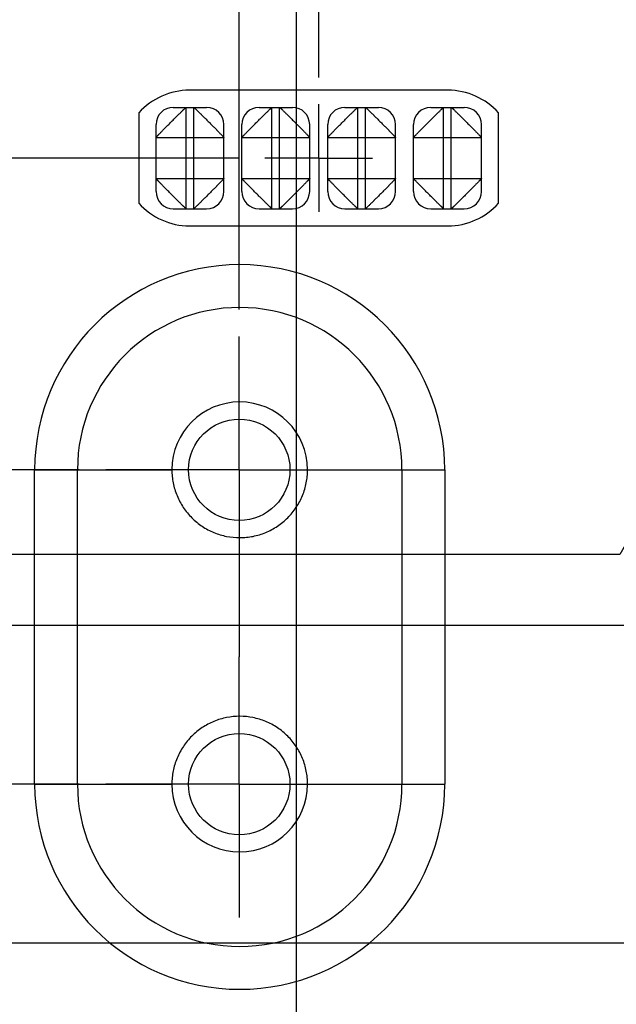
# Model space of a CAD drawing. Header units: inches. Extents: x 0 to 34, y 0 to 22.
# Tile 13 of 29: x 11.4 to 12.7, y 12.2 to 14.5. Entities that reach past the tile are written whole.
import ezdxf

# ---------------------------------------------------------------- set-up
doc = ezdxf.new("R2010")
doc.units = ezdxf.units.IN
doc.header["$LTSCALE"] = 1.87
doc.header["$MEASUREMENT"] = 0
doc.linetypes.add('CENTER', pattern=[0.6, 0.375, -0.075, 0.075, -0.075])
doc.layers.get('0').update_dxf_attribs({"linetype": 'CONTINUOUS'})
for name, color, linetype in [('02___PRT_ALL_AXES', 7, 'CONTINUOUS'), ('DEFAULT_1', 7, 'CENTER'), ('DIMENSIONS', 7, 'CONTINUOUS')]:
    doc.layers.add(name, color=color, linetype=linetype)
doc.styles.get("Standard").update_dxf_attribs({"font": 'txt', "width": 0.8})
doc.dimstyles.new('DIMSTYLE_3', dxfattribs={"dimtxt": 0.125, "dimasz": 0.18, "dimexe": 0.125, "dimexo": 0.0625, "dimgap": 0.09, "dimtad": 0, "dimtih": 1, "dimtoh": 1, "dimlfac": 0.5, "dimzin": 4, "dimdsep": 46, "dimtxsty": 'STANDARD', "dimblk": '_FILLED', "dimblk1": '_FILLED', "dimblk2": '_FILLED', "dimcen": 0.09, "dimadec": 0, "dimazin": 0, "dimtp": 0.01, "dimtm": 0.01, "dimtfac": 1, "dimtofl": 0, "dimtmove": 0, "dimatfit": 3, "dimldrblk": '_FILLED', "dimfxl": 1, "dimtolj": 1, "dimtzin": 4, "dimarcsym": 0})

# ---------------------------------------------------------------- blocks, each defined once
blk = doc.blocks.new('*D20')
at = {"layer": 'DIMENSIONS', "color": 2, "linetype": 'CONTINUOUS'}
blk.add_line((13.4464, 12.3284), (7.8552, 12.3284), dxfattribs=at)
at = {"layer": 'DIMENSIONS', "color": 2, "linetype": 'CONTINUOUS', "insert": (7.7927, 12.3909), "char_height": 0.125, "width": 1.125, "attachment_point": 3, "line_spacing_factor": 0.9}
blk.add_mtext('2.14{\\Ftxt.shx;\\W1.000000;\\H0.125000; }[54.5]', dxfattribs=at)
blk = doc.blocks.new('_FILLED')
at = {"color": 0, "linetype": 'BYBLOCK'}
blk.add_solid([(0, 0), (-1, 0.174), (-1, -0.174)], dxfattribs=at)
blk = doc.blocks.new('*D21')
at = {"layer": 'DIMENSIONS', "color": 2, "linetype": 'CONTINUOUS'}
for p, q in [((12.8641, 13.4284), (12.7549, 13.233)), ((13.4464, 13.4284), (12.8641, 13.4284)), ((12.7549, 13.233), (7.8552, 13.233))]:
    blk.add_line(p, q, dxfattribs=at)
at = {"layer": 'DIMENSIONS', "color": 2, "linetype": 'CONTINUOUS', "insert": (7.7927, 13.2955), "char_height": 0.125, "width": 1.125, "attachment_point": 3, "line_spacing_factor": 0.9}
blk.add_mtext('2.69{\\Ftxt.shx;\\W1.000000;\\H0.125000; }[68.4]', dxfattribs=at)
blk = doc.blocks.new('*D22')
at = {"layer": 'DIMENSIONS', "color": 2, "linetype": 'CONTINUOUS'}
blk.add_line((11.4948, 12.6984), (7.8552, 12.6984), dxfattribs=at)
at = {"layer": 'DIMENSIONS', "color": 2, "linetype": 'CONTINUOUS', "insert": (7.7927, 12.7609), "char_height": 0.125, "width": 1.125, "attachment_point": 3, "line_spacing_factor": 0.9}
blk.add_mtext('2.33{\\Ftxt.shx;\\W1.000000;\\H0.125000; }[59.2]', dxfattribs=at)
blk = doc.blocks.new('*D23')
at = {"layer": 'DIMENSIONS', "color": 2, "linetype": 'CONTINUOUS'}
blk.add_line((11.4948, 13.4304), (7.8552, 13.4304), dxfattribs=at)
at = {"layer": 'DIMENSIONS', "color": 2, "linetype": 'CONTINUOUS', "insert": (7.7927, 13.4929), "char_height": 0.125, "width": 1.125, "attachment_point": 3, "line_spacing_factor": 0.9}
blk.add_mtext('2.70{\\Ftxt.shx;\\W1.000000;\\H0.125000; }[68.5]', dxfattribs=at)
blk = doc.blocks.new('*D24')
at = {"layer": 'DIMENSIONS', "color": 2, "linetype": 'CONTINUOUS'}
blk.add_line((11.8654, 14.1564), (7.8552, 14.1564), dxfattribs=at)
at = {"layer": 'DIMENSIONS', "color": 2, "linetype": 'CONTINUOUS', "insert": (7.7927, 14.2189), "char_height": 0.125, "width": 1.125, "attachment_point": 3, "line_spacing_factor": 0.9}
blk.add_mtext('3.06{\\Ftxt.shx;\\W1.000000;\\H0.125000; }[77.7]', dxfattribs=at)
blk = doc.blocks.new('*D25')
at = {"layer": 'DIMENSIONS', "color": 2, "linetype": 'CONTINUOUS'}
for p, q in [((14.7579, 13.4114), (14.6332, 13.068)), ((15.2644, 13.4114), (14.7579, 13.4114)), ((14.6332, 13.068), (7.8552, 13.068))]:
    blk.add_line(p, q, dxfattribs=at)
at = {"layer": 'DIMENSIONS', "color": 2, "linetype": 'CONTINUOUS', "insert": (7.7927, 13.1305), "char_height": 0.125, "width": 1.125, "attachment_point": 3, "line_spacing_factor": 0.9}
blk.add_mtext('2.69{\\Ftxt.shx;\\W1.000000;\\H0.125000; }[68.2]', dxfattribs=at)
blk = doc.blocks.new('*D29')
at = {"layer": 'DIMENSIONS', "color": 2, "linetype": 'CONTINUOUS'}
blk.add_line((12.0012, 11.7761), (12.0012, 15.6649), dxfattribs=at)
at = {"layer": 'DIMENSIONS', "color": 2, "linetype": 'CONTINUOUS', "insert": (11.9387, 15.7274), "char_height": 0.125, "width": 1.125, "attachment_point": 1, "rotation": 90, "line_spacing_factor": 0.9}
blk.add_mtext('1.67{\\Ftxt.shx;\\W1.000000;\\H0.125000; }[42.3]', dxfattribs=at)
blk = doc.blocks.new('*D30')
at = {"layer": 'DIMENSIONS', "color": 2, "linetype": 'CONTINUOUS'}
for p, q in [((11.7224, 15.5126), (11.7224, 15.6649)), ((11.8681, 15.3067), (11.7224, 15.5126)), ((11.8681, 13.8037), (11.8681, 15.3067))]:
    blk.add_line(p, q, dxfattribs=at)
at = {"layer": 'DIMENSIONS', "color": 2, "linetype": 'CONTINUOUS', "insert": (11.6599, 15.7274), "char_height": 0.125, "width": 1.125, "attachment_point": 1, "rotation": 90, "line_spacing_factor": 0.9}
blk.add_mtext('1.60{\\Ftxt.shx;\\W1.000000;\\H0.125000; }[40.7]', dxfattribs=at)
blk = doc.blocks.new('*D31')
at = {"layer": 'DIMENSIONS', "color": 2, "linetype": 'CONTINUOUS'}
blk.add_line((13.6341, 13.6161), (13.6341, 15.6649), dxfattribs=at)
at = {"layer": 'DIMENSIONS', "color": 2, "linetype": 'CONTINUOUS', "insert": (13.5716, 15.7274), "char_height": 0.125, "width": 1.125, "attachment_point": 1, "rotation": 90, "line_spacing_factor": 0.9}
blk.add_mtext('2.48{\\Ftxt.shx;\\W1.000000;\\H0.125000; }[63.1]', dxfattribs=at)
blk = doc.blocks.new('*D32')
at = {"layer": 'DIMENSIONS', "color": 2, "linetype": 'CONTINUOUS'}
for p, q in [((12.2383, 15.4969), (12.2383, 15.6649)), ((12.0531, 15.3184), (12.2383, 15.4969)), ((12.0531, 14.3441), (12.0531, 15.3184))]:
    blk.add_line(p, q, dxfattribs=at)
at = {"layer": 'DIMENSIONS', "color": 2, "linetype": 'CONTINUOUS', "insert": (12.1758, 15.7274), "char_height": 0.125, "width": 0.925, "attachment_point": 1, "rotation": 90, "line_spacing_factor": 0.9}
blk.add_mtext('1.69{\\Ftxt.shx;\\W1.000000;\\H0.125000; }[43]', dxfattribs=at)
blk = doc.blocks.new('*D33')
at = {"layer": 'DIMENSIONS', "color": 2, "linetype": 'CONTINUOUS'}
blk.add_line((15.4521, 13.5991), (15.4521, 15.6649), dxfattribs=at)
at = {"layer": 'DIMENSIONS', "color": 2, "linetype": 'CONTINUOUS', "insert": (15.3896, 15.7274), "char_height": 0.125, "width": 1.125, "attachment_point": 1, "rotation": 90, "line_spacing_factor": 0.9}
blk.add_mtext('3.39{\\Ftxt.shx;\\W1.000000;\\H0.125000; }[86.2]', dxfattribs=at)

msp = doc.modelspace()

# ---------------------------------------------------------------- linework, layer by layer
at = {"color": 7, "linetype": 'CONTINUOUS'}
for p, q in [((11.7141, 14.2744), (11.7921, 14.2744)), ((11.7441, 14.0384), (11.7441, 14.2744)), ((11.7621, 14.0384), (11.7621, 14.2744)), ((11.9141, 14.2744), (11.9921, 14.2744)), ((11.9441, 14.0384), (11.9441, 14.2744)), ((11.9621, 14.0384), (11.9621, 14.2744)), ((12.1141, 14.2744), (12.1921, 14.2744)), ((12.1441, 14.0384), (12.1441, 14.2744)), ((12.1621, 14.0384), (12.1621, 14.2744)), ((12.3141, 14.2744), (12.3921, 14.2744)), ((12.3441, 14.0384), (12.3441, 14.2744)), ((12.3621, 14.0384), (12.3621, 14.2744)), ((11.6741, 14.0784), (11.6741, 14.2344)), ((11.8321, 14.0784), (11.8321, 14.2344)), ((11.8741, 14.0784), (11.8741, 14.2344)), ((12.0321, 14.0784), (12.0321, 14.2344)), ((12.0741, 14.0784), (12.0741, 14.2344)), ((12.2321, 14.0784), (12.2321, 14.2344)), ((12.2741, 14.0784), (12.2741, 14.2344)), ((12.4321, 14.0784), (12.4321, 14.2344)), ((11.6741, 14.2044), (11.8321, 14.2044)), ((11.8741, 14.2044), (12.0321, 14.2044)), ((12.0741, 14.2044), (12.2321, 14.2044)), ((12.2741, 14.2044), (12.4321, 14.2044)), ((11.6741, 14.1084), (11.8321, 14.1084)), ((11.8741, 14.1084), (12.0321, 14.1084)), ((12.0741, 14.1084), (12.2321, 14.1084)), ((12.2741, 14.1084), (12.4321, 14.1084)), ((11.7141, 14.0384), (11.7921, 14.0384)), ((11.9141, 14.0384), (11.9921, 14.0384)), ((12.1141, 14.0384), (12.1921, 14.0384)), ((12.3141, 14.0384), (12.3921, 14.0384))]:
    msp.add_line(p, q, dxfattribs=at)
for centre in [(11.8681, 13.4304), (11.8681, 12.6984)]:
    msp.add_circle(centre, 0.1181, dxfattribs=at)
for centre, start, end in [((11.7141, 14.2344), 90, 180), ((11.7921, 14.2344), 0, 90), ((11.9141, 14.2344), 90, 180), ((11.9921, 14.2344), 0, 90), ((12.1141, 14.2344), 90, 180), ((12.1921, 14.2344), 0, 90), ((12.3141, 14.2344), 90, 180), ((12.3921, 14.2344), 0, 90), ((11.7141, 14.0784), 180, 270), ((11.7921, 14.0784), 270, 360), ((11.9141, 14.0784), 180, 270), ((11.9921, 14.0784), 270, 360), ((12.1141, 14.0784), 180, 270), ((12.1921, 14.0784), 270, 360), ((12.3141, 14.0784), 180, 270), ((12.3921, 14.0784), 270, 360)]:
    msp.add_arc(centre, 0.04, start, end, dxfattribs=at)
for points, knots in [([(11.6741, 14.2044), (11.6741, 14.2044), (11.6741, 14.2045), (11.6742, 14.2045), (11.6742, 14.2046), (11.6743, 14.2048), (11.6745, 14.205), (11.6748, 14.2053), (11.6752, 14.2057), (11.6756, 14.2062), (11.6762, 14.2067), (11.6768, 14.2074), (11.6775, 14.2081), (11.6782, 14.2089), (11.6791, 14.2097), (11.6803, 14.211), (11.6821, 14.2128), (11.6843, 14.2152), (11.6868, 14.2178), (11.689, 14.2201), (11.6909, 14.222), (11.6924, 14.2235), (11.6939, 14.225), (11.6955, 14.2265), (11.6971, 14.2281), (11.6987, 14.2297), (11.7003, 14.2314), (11.7025, 14.2336), (11.7053, 14.2364), (11.7087, 14.2398), (11.7121, 14.2432), (11.715, 14.246), (11.7172, 14.2482), (11.7188, 14.2499), (11.7204, 14.2515), (11.722, 14.2531), (11.7236, 14.2546), (11.7251, 14.2562), (11.7266, 14.2576), (11.7285, 14.2595), (11.7308, 14.2617), (11.7334, 14.2642), (11.7357, 14.2665), (11.7375, 14.2682), (11.7388, 14.2695), (11.7397, 14.2703), (11.7405, 14.2711), (11.7412, 14.2718), (11.7418, 14.2724), (11.7424, 14.2729), (11.7429, 14.2734), (11.7432, 14.2737), (11.7435, 14.2739), (11.7436, 14.274), (11.7438, 14.2741), (11.7439, 14.2742), (11.744, 14.2743), (11.744, 14.2744), (11.7441, 14.2744), (11.7441, 14.2744), (11.7441, 14.2744), (11.7441, 14.2744), (11.7441, 14.2744)], [0, 0, 0, 0, 0.0005, 0.001227, 0.002203, 0.003441, 0.006722, 0.011105, 0.016613, 0.023264, 0.031052, 0.039955, 0.049951, 0.061016, 0.07313, 0.086266, 0.1155, 0.148499, 0.184988, 0.224471, 0.245162, 0.266399, 0.288136, 0.31034, 0.33298, 0.356023, 0.379434, 0.403172, 0.451362, 0.500067, 0.548763, 0.596947, 0.620689, 0.644116, 0.66718, 0.689843, 0.712067, 0.733814, 0.755044, 0.775713, 0.815119, 0.851537, 0.88451, 0.913757, 0.92691, 0.939043, 0.950135, 0.960167, 0.969121, 0.97698, 0.983726, 0.989339, 0.991713, 0.993795, 0.995582, 0.997071, 0.998259, 0.999143, 0.999471, 0.999722, 0.999898, 1, 1, 1, 1]), ([(11.7621, 14.2744), (11.7622, 14.2744), (11.7622, 14.2744), (11.7623, 14.2744), (11.7623, 14.2743), (11.7625, 14.2742), (11.7627, 14.274), (11.763, 14.2737), (11.7634, 14.2734), (11.7639, 14.2729), (11.7645, 14.2724), (11.7651, 14.2718), (11.7658, 14.2711), (11.7666, 14.2703), (11.7675, 14.2695), (11.7688, 14.2682), (11.7705, 14.2665), (11.7729, 14.2642), (11.7755, 14.2617), (11.7778, 14.2595), (11.7797, 14.2577), (11.7812, 14.2562), (11.7827, 14.2546), (11.7843, 14.2531), (11.7858, 14.2515), (11.7874, 14.2499), (11.7891, 14.2482), (11.7913, 14.246), (11.7941, 14.2432), (11.7976, 14.2398), (11.8009, 14.2364), (11.8037, 14.2336), (11.806, 14.2314), (11.8076, 14.2297), (11.8092, 14.2281), (11.8108, 14.2265), (11.8124, 14.225), (11.8139, 14.2235), (11.8154, 14.222), (11.8172, 14.22), (11.8195, 14.2178), (11.8219, 14.2152), (11.8242, 14.2128), (11.8259, 14.211), (11.8272, 14.2098), (11.828, 14.2089), (11.8288, 14.2081), (11.8295, 14.2074), (11.8301, 14.2067), (11.8306, 14.2062), (11.8311, 14.2057), (11.8314, 14.2053), (11.8316, 14.2051), (11.8318, 14.2049), (11.8319, 14.2048), (11.832, 14.2047), (11.832, 14.2046), (11.8321, 14.2045), (11.8321, 14.2045), (11.8321, 14.2044), (11.8321, 14.2044), (11.8321, 14.2044), (11.8321, 14.2044)], [0, 0, 0, 0, 0.0005, 0.001227, 0.002203, 0.003441, 0.006722, 0.011105, 0.016613, 0.023264, 0.031052, 0.039955, 0.049951, 0.061016, 0.07313, 0.086266, 0.1155, 0.148499, 0.184988, 0.224471, 0.245162, 0.266399, 0.288136, 0.31034, 0.33298, 0.356023, 0.379434, 0.403172, 0.451362, 0.500067, 0.548763, 0.596947, 0.620689, 0.644116, 0.66718, 0.689843, 0.712067, 0.733814, 0.755044, 0.775713, 0.815119, 0.851537, 0.88451, 0.913757, 0.92691, 0.939043, 0.950135, 0.960167, 0.969121, 0.97698, 0.983726, 0.989339, 0.991713, 0.993795, 0.995582, 0.997071, 0.998259, 0.999143, 0.999471, 0.999722, 0.999898, 1, 1, 1, 1]), ([(11.8741, 14.2044), (11.8741, 14.2044), (11.8741, 14.2044), (11.8741, 14.2044), (11.8742, 14.2045), (11.8742, 14.2045), (11.8742, 14.2046), (11.8743, 14.2047), (11.8744, 14.2048), (11.8745, 14.2049), (11.8746, 14.2051), (11.8749, 14.2053), (11.8752, 14.2057), (11.8756, 14.2062), (11.8762, 14.2067), (11.8768, 14.2074), (11.8775, 14.2081), (11.8782, 14.2089), (11.8791, 14.2098), (11.8803, 14.211), (11.8821, 14.2128), (11.8843, 14.2152), (11.8868, 14.2178), (11.889, 14.22), (11.8909, 14.222), (11.8924, 14.2235), (11.8939, 14.225), (11.8955, 14.2265), (11.8971, 14.2281), (11.8987, 14.2297), (11.9003, 14.2314), (11.9025, 14.2336), (11.9053, 14.2364), (11.9087, 14.2398), (11.9121, 14.2432), (11.915, 14.246), (11.9172, 14.2482), (11.9188, 14.2499), (11.9204, 14.2515), (11.922, 14.2531), (11.9236, 14.2546), (11.9251, 14.2562), (11.9266, 14.2577), (11.9285, 14.2595), (11.9308, 14.2617), (11.9334, 14.2642), (11.9357, 14.2665), (11.9375, 14.2682), (11.9388, 14.2695), (11.9397, 14.2703), (11.9405, 14.2711), (11.9412, 14.2718), (11.9418, 14.2724), (11.9424, 14.2729), (11.9428, 14.2734), (11.9432, 14.2737), (11.9436, 14.274), (11.9438, 14.2742), (11.9439, 14.2743), (11.944, 14.2744), (11.9441, 14.2744), (11.9441, 14.2744), (11.9441, 14.2744)], [0, 0, 0, 0, 0.000102, 0.000278, 0.000529, 0.000857, 0.001741, 0.002929, 0.004418, 0.006205, 0.008287, 0.010661, 0.016274, 0.02302, 0.030879, 0.039833, 0.049865, 0.060957, 0.07309, 0.086243, 0.11549, 0.148463, 0.184881, 0.224287, 0.244956, 0.266186, 0.287933, 0.310157, 0.33282, 0.355884, 0.379311, 0.403053, 0.451237, 0.499933, 0.548638, 0.596828, 0.620566, 0.643977, 0.66702, 0.68966, 0.711864, 0.733601, 0.754838, 0.775529, 0.815012, 0.851501, 0.8845, 0.913734, 0.92687, 0.938984, 0.950049, 0.960045, 0.968948, 0.976736, 0.983387, 0.988895, 0.993278, 0.996559, 0.997797, 0.998773, 0.9995, 1, 1, 1, 1]), ([(11.9621, 14.2744), (11.9622, 14.2744), (11.9622, 14.2744), (11.9623, 14.2744), (11.9623, 14.2743), (11.9625, 14.2742), (11.9627, 14.274), (11.963, 14.2737), (11.9634, 14.2734), (11.9639, 14.2729), (11.9645, 14.2724), (11.9651, 14.2718), (11.9658, 14.2711), (11.9666, 14.2703), (11.9675, 14.2695), (11.9688, 14.2682), (11.9705, 14.2665), (11.9729, 14.2642), (11.9755, 14.2617), (11.9778, 14.2595), (11.9797, 14.2577), (11.9812, 14.2562), (11.9827, 14.2546), (11.9843, 14.2531), (11.9858, 14.2515), (11.9874, 14.2499), (11.9891, 14.2482), (11.9913, 14.246), (11.9941, 14.2432), (11.9976, 14.2398), (12.0009, 14.2364), (12.0037, 14.2336), (12.006, 14.2314), (12.0076, 14.2297), (12.0092, 14.2281), (12.0108, 14.2265), (12.0124, 14.225), (12.0139, 14.2235), (12.0154, 14.222), (12.0172, 14.22), (12.0195, 14.2178), (12.0219, 14.2152), (12.0242, 14.2128), (12.0259, 14.211), (12.0272, 14.2098), (12.028, 14.2089), (12.0288, 14.2081), (12.0295, 14.2074), (12.0301, 14.2067), (12.0306, 14.2062), (12.0311, 14.2057), (12.0314, 14.2053), (12.0316, 14.2051), (12.0318, 14.2049), (12.0319, 14.2048), (12.032, 14.2047), (12.032, 14.2046), (12.0321, 14.2045), (12.0321, 14.2045), (12.0321, 14.2044), (12.0321, 14.2044), (12.0321, 14.2044), (12.0321, 14.2044)], [0, 0, 0, 0, 0.0005, 0.001227, 0.002203, 0.003441, 0.006722, 0.011105, 0.016613, 0.023264, 0.031052, 0.039955, 0.049951, 0.061016, 0.07313, 0.086266, 0.1155, 0.148499, 0.184988, 0.224471, 0.245162, 0.266399, 0.288136, 0.31034, 0.33298, 0.356023, 0.379434, 0.403172, 0.451362, 0.500067, 0.548763, 0.596947, 0.620689, 0.644116, 0.66718, 0.689843, 0.712067, 0.733814, 0.755044, 0.775713, 0.815119, 0.851537, 0.88451, 0.913757, 0.92691, 0.939043, 0.950135, 0.960167, 0.969121, 0.97698, 0.983726, 0.989339, 0.991713, 0.993795, 0.995582, 0.997071, 0.998259, 0.999143, 0.999471, 0.999722, 0.999898, 1, 1, 1, 1]), ([(12.0741, 14.2044), (12.0741, 14.2044), (12.0741, 14.2044), (12.0741, 14.2044), (12.0742, 14.2045), (12.0742, 14.2045), (12.0742, 14.2046), (12.0743, 14.2047), (12.0744, 14.2048), (12.0745, 14.2049), (12.0746, 14.2051), (12.0749, 14.2053), (12.0752, 14.2057), (12.0756, 14.2062), (12.0762, 14.2067), (12.0768, 14.2074), (12.0775, 14.2081), (12.0782, 14.2089), (12.0791, 14.2098), (12.0803, 14.211), (12.0821, 14.2128), (12.0843, 14.2152), (12.0868, 14.2178), (12.089, 14.22), (12.0909, 14.222), (12.0924, 14.2235), (12.0939, 14.225), (12.0955, 14.2265), (12.0971, 14.2281), (12.0987, 14.2297), (12.1003, 14.2314), (12.1025, 14.2336), (12.1053, 14.2364), (12.1087, 14.2398), (12.1121, 14.2432), (12.115, 14.246), (12.1172, 14.2482), (12.1188, 14.2499), (12.1204, 14.2515), (12.122, 14.2531), (12.1236, 14.2546), (12.1251, 14.2562), (12.1266, 14.2577), (12.1285, 14.2595), (12.1308, 14.2617), (12.1334, 14.2642), (12.1357, 14.2665), (12.1375, 14.2682), (12.1388, 14.2695), (12.1397, 14.2703), (12.1405, 14.2711), (12.1412, 14.2718), (12.1418, 14.2724), (12.1424, 14.2729), (12.1428, 14.2734), (12.1432, 14.2737), (12.1436, 14.274), (12.1438, 14.2742), (12.1439, 14.2743), (12.144, 14.2744), (12.1441, 14.2744), (12.1441, 14.2744), (12.1441, 14.2744)], [0, 0, 0, 0, 0.000102, 0.000278, 0.000529, 0.000857, 0.001741, 0.002929, 0.004418, 0.006205, 0.008287, 0.010661, 0.016274, 0.02302, 0.030879, 0.039833, 0.049865, 0.060957, 0.07309, 0.086243, 0.11549, 0.148463, 0.184881, 0.224287, 0.244956, 0.266186, 0.287933, 0.310157, 0.33282, 0.355884, 0.379311, 0.403053, 0.451237, 0.499933, 0.548638, 0.596828, 0.620566, 0.643977, 0.66702, 0.68966, 0.711864, 0.733601, 0.754838, 0.775529, 0.815012, 0.851501, 0.8845, 0.913734, 0.92687, 0.938984, 0.950049, 0.960045, 0.968948, 0.976736, 0.983387, 0.988895, 0.993278, 0.996559, 0.997797, 0.998773, 0.9995, 1, 1, 1, 1]), ([(12.1621, 14.2744), (12.1621, 14.2744), (12.1621, 14.2744), (12.1622, 14.2744), (12.1622, 14.2744), (12.1622, 14.2744), (12.1623, 14.2743), (12.1624, 14.2742), (12.1625, 14.2741), (12.1626, 14.274), (12.1628, 14.2739), (12.163, 14.2737), (12.1634, 14.2734), (12.1639, 14.2729), (12.1645, 14.2724), (12.1651, 14.2718), (12.1658, 14.2711), (12.1666, 14.2703), (12.1675, 14.2695), (12.1688, 14.2682), (12.1705, 14.2665), (12.1729, 14.2642), (12.1755, 14.2617), (12.1778, 14.2595), (12.1797, 14.2576), (12.1812, 14.2562), (12.1827, 14.2546), (12.1842, 14.2531), (12.1858, 14.2515), (12.1874, 14.2499), (12.1891, 14.2482), (12.1913, 14.246), (12.1942, 14.2432), (12.1976, 14.2398), (12.2009, 14.2364), (12.2037, 14.2336), (12.2059, 14.2314), (12.2076, 14.2297), (12.2092, 14.2281), (12.2108, 14.2265), (12.2124, 14.225), (12.2139, 14.2235), (12.2154, 14.222), (12.2173, 14.2201), (12.2195, 14.2178), (12.2219, 14.2152), (12.2242, 14.2128), (12.2259, 14.211), (12.2272, 14.2097), (12.228, 14.2089), (12.2288, 14.2081), (12.2295, 14.2074), (12.2301, 14.2067), (12.2306, 14.2062), (12.2311, 14.2057), (12.2314, 14.2053), (12.2317, 14.205), (12.2319, 14.2048), (12.232, 14.2046), (12.2321, 14.2045), (12.2321, 14.2045), (12.2321, 14.2044), (12.2321, 14.2044)], [0, 0, 0, 0, 0.000102, 0.000278, 0.000529, 0.000857, 0.001741, 0.002929, 0.004418, 0.006205, 0.008287, 0.010661, 0.016274, 0.02302, 0.030879, 0.039833, 0.049865, 0.060957, 0.07309, 0.086243, 0.11549, 0.148463, 0.184881, 0.224287, 0.244956, 0.266186, 0.287933, 0.310157, 0.33282, 0.355884, 0.379311, 0.403053, 0.451237, 0.499933, 0.548638, 0.596828, 0.620566, 0.643977, 0.66702, 0.68966, 0.711864, 0.733601, 0.754838, 0.775529, 0.815012, 0.851501, 0.8845, 0.913734, 0.92687, 0.938984, 0.950049, 0.960045, 0.968948, 0.976736, 0.983387, 0.988895, 0.993278, 0.996559, 0.997797, 0.998773, 0.9995, 1, 1, 1, 1]), ([(12.2741, 14.2044), (12.2741, 14.2044), (12.2741, 14.2044), (12.2741, 14.2044), (12.2742, 14.2045), (12.2742, 14.2045), (12.2742, 14.2046), (12.2743, 14.2047), (12.2744, 14.2048), (12.2745, 14.2049), (12.2746, 14.2051), (12.2749, 14.2053), (12.2752, 14.2057), (12.2756, 14.2062), (12.2762, 14.2067), (12.2768, 14.2074), (12.2775, 14.2081), (12.2782, 14.2089), (12.2791, 14.2098), (12.2803, 14.211), (12.2821, 14.2128), (12.2843, 14.2152), (12.2868, 14.2178), (12.289, 14.22), (12.2909, 14.222), (12.2924, 14.2235), (12.2939, 14.225), (12.2955, 14.2265), (12.2971, 14.2281), (12.2987, 14.2297), (12.3003, 14.2314), (12.3025, 14.2336), (12.3053, 14.2364), (12.3087, 14.2398), (12.3121, 14.2432), (12.315, 14.246), (12.3172, 14.2482), (12.3188, 14.2499), (12.3204, 14.2515), (12.322, 14.2531), (12.3236, 14.2546), (12.3251, 14.2562), (12.3266, 14.2577), (12.3285, 14.2595), (12.3308, 14.2617), (12.3334, 14.2642), (12.3357, 14.2665), (12.3375, 14.2682), (12.3388, 14.2695), (12.3397, 14.2703), (12.3405, 14.2711), (12.3412, 14.2718), (12.3418, 14.2724), (12.3424, 14.2729), (12.3428, 14.2734), (12.3432, 14.2737), (12.3436, 14.274), (12.3438, 14.2742), (12.3439, 14.2743), (12.344, 14.2744), (12.3441, 14.2744), (12.3441, 14.2744), (12.3441, 14.2744)], [0, 0, 0, 0, 0.000102, 0.000278, 0.000529, 0.000857, 0.001741, 0.002929, 0.004418, 0.006205, 0.008287, 0.010661, 0.016274, 0.02302, 0.030879, 0.039833, 0.049865, 0.060957, 0.07309, 0.086243, 0.11549, 0.148463, 0.184881, 0.224287, 0.244956, 0.266186, 0.287933, 0.310157, 0.33282, 0.355884, 0.379311, 0.403053, 0.451237, 0.499933, 0.548638, 0.596828, 0.620566, 0.643977, 0.66702, 0.68966, 0.711864, 0.733601, 0.754838, 0.775529, 0.815012, 0.851501, 0.8845, 0.913734, 0.92687, 0.938984, 0.950049, 0.960045, 0.968948, 0.976736, 0.983387, 0.988895, 0.993278, 0.996559, 0.997797, 0.998773, 0.9995, 1, 1, 1, 1]), ([(12.3621, 14.2744), (12.3622, 14.2744), (12.3622, 14.2744), (12.3623, 14.2744), (12.3623, 14.2743), (12.3625, 14.2742), (12.3627, 14.274), (12.363, 14.2737), (12.3634, 14.2734), (12.3639, 14.2729), (12.3645, 14.2724), (12.3651, 14.2718), (12.3658, 14.2711), (12.3666, 14.2703), (12.3675, 14.2695), (12.3688, 14.2682), (12.3705, 14.2665), (12.3729, 14.2642), (12.3755, 14.2617), (12.3778, 14.2595), (12.3797, 14.2577), (12.3812, 14.2562), (12.3827, 14.2546), (12.3843, 14.2531), (12.3858, 14.2515), (12.3874, 14.2499), (12.3891, 14.2482), (12.3913, 14.246), (12.3941, 14.2432), (12.3976, 14.2398), (12.4009, 14.2364), (12.4037, 14.2336), (12.406, 14.2314), (12.4076, 14.2297), (12.4092, 14.2281), (12.4108, 14.2265), (12.4124, 14.225), (12.4139, 14.2235), (12.4154, 14.222), (12.4172, 14.22), (12.4195, 14.2178), (12.4219, 14.2152), (12.4242, 14.2128), (12.4259, 14.211), (12.4272, 14.2098), (12.428, 14.2089), (12.4288, 14.2081), (12.4295, 14.2074), (12.4301, 14.2067), (12.4306, 14.2062), (12.4311, 14.2057), (12.4314, 14.2053), (12.4316, 14.2051), (12.4318, 14.2049), (12.4319, 14.2048), (12.432, 14.2047), (12.432, 14.2046), (12.4321, 14.2045), (12.4321, 14.2045), (12.4321, 14.2044), (12.4321, 14.2044), (12.4321, 14.2044), (12.4321, 14.2044)], [0, 0, 0, 0, 0.0005, 0.001227, 0.002203, 0.003441, 0.006722, 0.011105, 0.016613, 0.023264, 0.031052, 0.039955, 0.049951, 0.061016, 0.07313, 0.086266, 0.1155, 0.148499, 0.184988, 0.224471, 0.245162, 0.266399, 0.288136, 0.31034, 0.33298, 0.356023, 0.379434, 0.403172, 0.451362, 0.500067, 0.548763, 0.596947, 0.620689, 0.644116, 0.66718, 0.689843, 0.712067, 0.733814, 0.755044, 0.775713, 0.815119, 0.851537, 0.88451, 0.913757, 0.92691, 0.939043, 0.950135, 0.960167, 0.969121, 0.97698, 0.983726, 0.989339, 0.991713, 0.993795, 0.995582, 0.997071, 0.998259, 0.999143, 0.999471, 0.999722, 0.999898, 1, 1, 1, 1]), ([(11.7441, 14.0384), (11.7441, 14.0384), (11.7441, 14.0384), (11.7441, 14.0384), (11.7441, 14.0384), (11.744, 14.0385), (11.744, 14.0385), (11.7439, 14.0386), (11.7438, 14.0387), (11.7436, 14.0388), (11.7435, 14.0389), (11.7432, 14.0391), (11.7429, 14.0395), (11.7424, 14.0399), (11.7418, 14.0405), (11.7412, 14.0411), (11.7405, 14.0417), (11.7397, 14.0425), (11.7388, 14.0433), (11.7375, 14.0446), (11.7357, 14.0463), (11.7334, 14.0486), (11.7308, 14.0511), (11.7285, 14.0533), (11.7266, 14.0552), (11.7251, 14.0567), (11.7236, 14.0582), (11.722, 14.0597), (11.7204, 14.0613), (11.7188, 14.063), (11.7172, 14.0646), (11.715, 14.0668), (11.7121, 14.0696), (11.7087, 14.073), (11.7053, 14.0764), (11.7025, 14.0792), (11.7003, 14.0815), (11.6987, 14.0831), (11.6971, 14.0847), (11.6955, 14.0863), (11.6939, 14.0878), (11.6924, 14.0894), (11.6909, 14.0908), (11.689, 14.0928), (11.6868, 14.0951), (11.6843, 14.0977), (11.6821, 14.1), (11.6803, 14.1018), (11.6791, 14.1031), (11.6782, 14.1039), (11.6775, 14.1047), (11.6768, 14.1054), (11.6762, 14.1061), (11.6756, 14.1066), (11.6752, 14.1071), (11.6748, 14.1075), (11.6745, 14.1078), (11.6743, 14.1081), (11.6742, 14.1082), (11.6742, 14.1083), (11.6741, 14.1084), (11.6741, 14.1084), (11.6741, 14.1084)], [0, 0, 0, 0, 0.000102, 0.000278, 0.000529, 0.000857, 0.001741, 0.002929, 0.004418, 0.006205, 0.008287, 0.010661, 0.016274, 0.02302, 0.030879, 0.039833, 0.049865, 0.060957, 0.07309, 0.086243, 0.11549, 0.148463, 0.184881, 0.224287, 0.244956, 0.266186, 0.287933, 0.310157, 0.33282, 0.355884, 0.379311, 0.403053, 0.451237, 0.499933, 0.548638, 0.596828, 0.620566, 0.643977, 0.66702, 0.68966, 0.711864, 0.733601, 0.754838, 0.775529, 0.815012, 0.851501, 0.8845, 0.913734, 0.92687, 0.938984, 0.950049, 0.960045, 0.968948, 0.976736, 0.983387, 0.988895, 0.993278, 0.996559, 0.997797, 0.998773, 0.9995, 1, 1, 1, 1]), ([(11.8321, 14.1084), (11.8321, 14.1084), (11.8321, 14.1084), (11.8321, 14.1083), (11.832, 14.1082), (11.8319, 14.1081), (11.8317, 14.1078), (11.8314, 14.1075), (11.8311, 14.1071), (11.8306, 14.1066), (11.8301, 14.1061), (11.8295, 14.1054), (11.8288, 14.1047), (11.828, 14.1039), (11.8272, 14.1031), (11.8259, 14.1018), (11.8242, 14.1), (11.8219, 14.0977), (11.8195, 14.0951), (11.8173, 14.0928), (11.8154, 14.0908), (11.8139, 14.0894), (11.8124, 14.0878), (11.8108, 14.0863), (11.8092, 14.0847), (11.8076, 14.0831), (11.8059, 14.0815), (11.8037, 14.0792), (11.8009, 14.0764), (11.7976, 14.073), (11.7942, 14.0696), (11.7913, 14.0668), (11.7891, 14.0646), (11.7874, 14.063), (11.7858, 14.0613), (11.7842, 14.0597), (11.7827, 14.0582), (11.7812, 14.0567), (11.7797, 14.0552), (11.7778, 14.0533), (11.7755, 14.0511), (11.7729, 14.0486), (11.7705, 14.0463), (11.7688, 14.0446), (11.7675, 14.0433), (11.7666, 14.0425), (11.7658, 14.0417), (11.7651, 14.0411), (11.7645, 14.0405), (11.7639, 14.0399), (11.7634, 14.0395), (11.763, 14.0391), (11.7628, 14.0389), (11.7626, 14.0388), (11.7625, 14.0387), (11.7624, 14.0386), (11.7623, 14.0385), (11.7622, 14.0385), (11.7622, 14.0384), (11.7622, 14.0384), (11.7621, 14.0384), (11.7621, 14.0384), (11.7621, 14.0384)], [0, 0, 0, 0, 0.0005, 0.001227, 0.002203, 0.003441, 0.006722, 0.011105, 0.016613, 0.023264, 0.031052, 0.039955, 0.049951, 0.061016, 0.07313, 0.086266, 0.1155, 0.148499, 0.184988, 0.224471, 0.245162, 0.266399, 0.288136, 0.31034, 0.33298, 0.356023, 0.379434, 0.403172, 0.451362, 0.500067, 0.548763, 0.596947, 0.620689, 0.644116, 0.66718, 0.689843, 0.712067, 0.733814, 0.755044, 0.775713, 0.815119, 0.851537, 0.88451, 0.913757, 0.92691, 0.939043, 0.950135, 0.960167, 0.969121, 0.97698, 0.983726, 0.989339, 0.991713, 0.993795, 0.995582, 0.997071, 0.998259, 0.999143, 0.999471, 0.999722, 0.999898, 1, 1, 1, 1]), ([(11.9441, 14.0384), (11.9441, 14.0384), (11.9441, 14.0384), (11.944, 14.0385), (11.9439, 14.0385), (11.9438, 14.0386), (11.9436, 14.0388), (11.9432, 14.0391), (11.9428, 14.0395), (11.9424, 14.0399), (11.9418, 14.0405), (11.9412, 14.0411), (11.9405, 14.0417), (11.9397, 14.0425), (11.9388, 14.0433), (11.9375, 14.0446), (11.9357, 14.0463), (11.9334, 14.0486), (11.9308, 14.0511), (11.9285, 14.0533), (11.9266, 14.0552), (11.9251, 14.0567), (11.9236, 14.0582), (11.922, 14.0597), (11.9204, 14.0613), (11.9188, 14.063), (11.9172, 14.0646), (11.915, 14.0668), (11.9121, 14.0696), (11.9087, 14.073), (11.9053, 14.0764), (11.9025, 14.0792), (11.9003, 14.0815), (11.8987, 14.0831), (11.8971, 14.0847), (11.8955, 14.0863), (11.8939, 14.0879), (11.8924, 14.0894), (11.8909, 14.0909), (11.889, 14.0928), (11.8868, 14.0951), (11.8843, 14.0977), (11.8821, 14.1), (11.8803, 14.1018), (11.8791, 14.1031), (11.8782, 14.1039), (11.8775, 14.1047), (11.8768, 14.1054), (11.8762, 14.1061), (11.8756, 14.1067), (11.8752, 14.1072), (11.8749, 14.1075), (11.8746, 14.1078), (11.8745, 14.1079), (11.8744, 14.1081), (11.8743, 14.1082), (11.8742, 14.1083), (11.8742, 14.1083), (11.8742, 14.1084), (11.8741, 14.1084), (11.8741, 14.1084), (11.8741, 14.1084), (11.8741, 14.1084)], [0, 0, 0, 0, 0.0005, 0.001227, 0.002203, 0.003441, 0.006722, 0.011105, 0.016613, 0.023264, 0.031052, 0.039955, 0.049951, 0.061016, 0.07313, 0.086266, 0.1155, 0.148499, 0.184988, 0.224471, 0.245162, 0.266399, 0.288136, 0.31034, 0.33298, 0.356023, 0.379434, 0.403172, 0.451362, 0.500067, 0.548763, 0.596947, 0.620689, 0.644116, 0.66718, 0.689843, 0.712067, 0.733814, 0.755044, 0.775713, 0.815119, 0.851537, 0.88451, 0.913757, 0.92691, 0.939043, 0.950135, 0.960167, 0.969121, 0.97698, 0.983726, 0.989339, 0.991713, 0.993795, 0.995582, 0.997071, 0.998259, 0.999143, 0.999471, 0.999722, 0.999898, 1, 1, 1, 1]), ([(12.0321, 14.1084), (12.0321, 14.1084), (12.0321, 14.1084), (12.0321, 14.1083), (12.032, 14.1082), (12.0319, 14.1081), (12.0317, 14.1078), (12.0314, 14.1075), (12.0311, 14.1071), (12.0306, 14.1066), (12.0301, 14.1061), (12.0295, 14.1054), (12.0288, 14.1047), (12.028, 14.1039), (12.0272, 14.1031), (12.0259, 14.1018), (12.0242, 14.1), (12.0219, 14.0977), (12.0195, 14.0951), (12.0173, 14.0928), (12.0154, 14.0908), (12.0139, 14.0894), (12.0124, 14.0878), (12.0108, 14.0863), (12.0092, 14.0847), (12.0076, 14.0831), (12.0059, 14.0815), (12.0037, 14.0792), (12.0009, 14.0764), (11.9976, 14.073), (11.9942, 14.0696), (11.9913, 14.0668), (11.9891, 14.0646), (11.9874, 14.063), (11.9858, 14.0613), (11.9842, 14.0597), (11.9827, 14.0582), (11.9812, 14.0567), (11.9797, 14.0552), (11.9778, 14.0533), (11.9755, 14.0511), (11.9729, 14.0486), (11.9705, 14.0463), (11.9688, 14.0446), (11.9675, 14.0433), (11.9666, 14.0425), (11.9658, 14.0417), (11.9651, 14.0411), (11.9645, 14.0405), (11.9639, 14.0399), (11.9634, 14.0395), (11.963, 14.0391), (11.9628, 14.0389), (11.9626, 14.0388), (11.9625, 14.0387), (11.9624, 14.0386), (11.9623, 14.0385), (11.9622, 14.0385), (11.9622, 14.0384), (11.9622, 14.0384), (11.9621, 14.0384), (11.9621, 14.0384), (11.9621, 14.0384)], [0, 0, 0, 0, 0.0005, 0.001227, 0.002203, 0.003441, 0.006722, 0.011105, 0.016613, 0.023264, 0.031052, 0.039955, 0.049951, 0.061016, 0.07313, 0.086266, 0.1155, 0.148499, 0.184988, 0.224471, 0.245162, 0.266399, 0.288136, 0.31034, 0.33298, 0.356023, 0.379434, 0.403172, 0.451362, 0.500067, 0.548763, 0.596947, 0.620689, 0.644116, 0.66718, 0.689843, 0.712067, 0.733814, 0.755044, 0.775713, 0.815119, 0.851537, 0.88451, 0.913757, 0.92691, 0.939043, 0.950135, 0.960167, 0.969121, 0.97698, 0.983726, 0.989339, 0.991713, 0.993795, 0.995582, 0.997071, 0.998259, 0.999143, 0.999471, 0.999722, 0.999898, 1, 1, 1, 1]), ([(12.1441, 14.0384), (12.1441, 14.0384), (12.1441, 14.0384), (12.144, 14.0385), (12.1439, 14.0385), (12.1438, 14.0386), (12.1436, 14.0388), (12.1432, 14.0391), (12.1428, 14.0395), (12.1424, 14.0399), (12.1418, 14.0405), (12.1412, 14.0411), (12.1405, 14.0417), (12.1397, 14.0425), (12.1388, 14.0433), (12.1375, 14.0446), (12.1357, 14.0463), (12.1334, 14.0486), (12.1308, 14.0511), (12.1285, 14.0533), (12.1266, 14.0552), (12.1251, 14.0567), (12.1236, 14.0582), (12.122, 14.0597), (12.1204, 14.0613), (12.1188, 14.063), (12.1172, 14.0646), (12.115, 14.0668), (12.1121, 14.0696), (12.1087, 14.073), (12.1053, 14.0764), (12.1025, 14.0792), (12.1003, 14.0815), (12.0987, 14.0831), (12.0971, 14.0847), (12.0955, 14.0863), (12.0939, 14.0879), (12.0924, 14.0894), (12.0909, 14.0909), (12.089, 14.0928), (12.0868, 14.0951), (12.0843, 14.0977), (12.0821, 14.1), (12.0803, 14.1018), (12.0791, 14.1031), (12.0782, 14.1039), (12.0775, 14.1047), (12.0768, 14.1054), (12.0762, 14.1061), (12.0756, 14.1067), (12.0752, 14.1072), (12.0749, 14.1075), (12.0746, 14.1078), (12.0745, 14.1079), (12.0744, 14.1081), (12.0743, 14.1082), (12.0742, 14.1083), (12.0742, 14.1083), (12.0742, 14.1084), (12.0741, 14.1084), (12.0741, 14.1084), (12.0741, 14.1084), (12.0741, 14.1084)], [0, 0, 0, 0, 0.0005, 0.001227, 0.002203, 0.003441, 0.006722, 0.011105, 0.016613, 0.023264, 0.031052, 0.039955, 0.049951, 0.061016, 0.07313, 0.086266, 0.1155, 0.148499, 0.184988, 0.224471, 0.245162, 0.266399, 0.288136, 0.31034, 0.33298, 0.356023, 0.379434, 0.403172, 0.451362, 0.500067, 0.548763, 0.596947, 0.620689, 0.644116, 0.66718, 0.689843, 0.712067, 0.733814, 0.755044, 0.775713, 0.815119, 0.851537, 0.88451, 0.913757, 0.92691, 0.939043, 0.950135, 0.960167, 0.969121, 0.97698, 0.983726, 0.989339, 0.991713, 0.993795, 0.995582, 0.997071, 0.998259, 0.999143, 0.999471, 0.999722, 0.999898, 1, 1, 1, 1]), ([(12.2321, 14.1084), (12.2321, 14.1084), (12.2321, 14.1084), (12.2321, 14.1084), (12.2321, 14.1084), (12.2321, 14.1083), (12.232, 14.1083), (12.232, 14.1082), (12.2319, 14.1081), (12.2318, 14.1079), (12.2316, 14.1078), (12.2314, 14.1075), (12.2311, 14.1072), (12.2306, 14.1067), (12.2301, 14.1061), (12.2295, 14.1054), (12.2288, 14.1047), (12.228, 14.1039), (12.2272, 14.1031), (12.2259, 14.1018), (12.2242, 14.1), (12.2219, 14.0977), (12.2195, 14.0951), (12.2172, 14.0928), (12.2154, 14.0909), (12.2139, 14.0894), (12.2124, 14.0879), (12.2108, 14.0863), (12.2092, 14.0847), (12.2076, 14.0831), (12.206, 14.0815), (12.2037, 14.0792), (12.2009, 14.0764), (12.1976, 14.073), (12.1941, 14.0696), (12.1913, 14.0668), (12.1891, 14.0646), (12.1874, 14.063), (12.1858, 14.0613), (12.1843, 14.0597), (12.1827, 14.0582), (12.1812, 14.0567), (12.1797, 14.0552), (12.1778, 14.0533), (12.1755, 14.0511), (12.1729, 14.0486), (12.1705, 14.0463), (12.1688, 14.0446), (12.1675, 14.0433), (12.1666, 14.0425), (12.1658, 14.0417), (12.1651, 14.0411), (12.1645, 14.0405), (12.1639, 14.0399), (12.1634, 14.0395), (12.163, 14.0391), (12.1627, 14.0388), (12.1625, 14.0386), (12.1623, 14.0385), (12.1623, 14.0385), (12.1622, 14.0384), (12.1622, 14.0384), (12.1621, 14.0384)], [0, 0, 0, 0, 0.000102, 0.000278, 0.000529, 0.000857, 0.001741, 0.002929, 0.004418, 0.006205, 0.008287, 0.010661, 0.016274, 0.02302, 0.030879, 0.039833, 0.049865, 0.060957, 0.07309, 0.086243, 0.11549, 0.148463, 0.184881, 0.224287, 0.244956, 0.266186, 0.287933, 0.310157, 0.33282, 0.355884, 0.379311, 0.403053, 0.451237, 0.499933, 0.548638, 0.596828, 0.620566, 0.643977, 0.66702, 0.68966, 0.711864, 0.733601, 0.754838, 0.775529, 0.815012, 0.851501, 0.8845, 0.913734, 0.92687, 0.938984, 0.950049, 0.960045, 0.968948, 0.976736, 0.983387, 0.988895, 0.993278, 0.996559, 0.997797, 0.998773, 0.9995, 1, 1, 1, 1]), ([(12.3441, 14.0384), (12.3441, 14.0384), (12.3441, 14.0384), (12.344, 14.0385), (12.3439, 14.0385), (12.3438, 14.0386), (12.3436, 14.0388), (12.3432, 14.0391), (12.3428, 14.0395), (12.3424, 14.0399), (12.3418, 14.0405), (12.3412, 14.0411), (12.3405, 14.0417), (12.3397, 14.0425), (12.3388, 14.0433), (12.3375, 14.0446), (12.3357, 14.0463), (12.3334, 14.0486), (12.3308, 14.0511), (12.3285, 14.0533), (12.3266, 14.0552), (12.3251, 14.0567), (12.3236, 14.0582), (12.322, 14.0597), (12.3204, 14.0613), (12.3188, 14.063), (12.3172, 14.0646), (12.315, 14.0668), (12.3121, 14.0696), (12.3087, 14.073), (12.3053, 14.0764), (12.3025, 14.0792), (12.3003, 14.0815), (12.2987, 14.0831), (12.2971, 14.0847), (12.2955, 14.0863), (12.2939, 14.0879), (12.2924, 14.0894), (12.2909, 14.0909), (12.289, 14.0928), (12.2868, 14.0951), (12.2843, 14.0977), (12.2821, 14.1), (12.2803, 14.1018), (12.2791, 14.1031), (12.2782, 14.1039), (12.2775, 14.1047), (12.2768, 14.1054), (12.2762, 14.1061), (12.2756, 14.1067), (12.2752, 14.1072), (12.2749, 14.1075), (12.2746, 14.1078), (12.2745, 14.1079), (12.2744, 14.1081), (12.2743, 14.1082), (12.2742, 14.1083), (12.2742, 14.1083), (12.2742, 14.1084), (12.2741, 14.1084), (12.2741, 14.1084), (12.2741, 14.1084), (12.2741, 14.1084)], [0, 0, 0, 0, 0.0005, 0.001227, 0.002203, 0.003441, 0.006722, 0.011105, 0.016613, 0.023264, 0.031052, 0.039955, 0.049951, 0.061016, 0.07313, 0.086266, 0.1155, 0.148499, 0.184988, 0.224471, 0.245162, 0.266399, 0.288136, 0.31034, 0.33298, 0.356023, 0.379434, 0.403172, 0.451362, 0.500067, 0.548763, 0.596947, 0.620689, 0.644116, 0.66718, 0.689843, 0.712067, 0.733814, 0.755044, 0.775713, 0.815119, 0.851537, 0.88451, 0.913757, 0.92691, 0.939043, 0.950135, 0.960167, 0.969121, 0.97698, 0.983726, 0.989339, 0.991713, 0.993795, 0.995582, 0.997071, 0.998259, 0.999143, 0.999471, 0.999722, 0.999898, 1, 1, 1, 1]), ([(12.4321, 14.1084), (12.4321, 14.1084), (12.4321, 14.1084), (12.4321, 14.1083), (12.432, 14.1082), (12.4319, 14.1081), (12.4317, 14.1078), (12.4314, 14.1075), (12.4311, 14.1071), (12.4306, 14.1066), (12.4301, 14.1061), (12.4295, 14.1054), (12.4288, 14.1047), (12.428, 14.1039), (12.4272, 14.1031), (12.4259, 14.1018), (12.4242, 14.1), (12.4219, 14.0977), (12.4195, 14.0951), (12.4173, 14.0928), (12.4154, 14.0908), (12.4139, 14.0894), (12.4124, 14.0878), (12.4108, 14.0863), (12.4092, 14.0847), (12.4076, 14.0831), (12.4059, 14.0815), (12.4037, 14.0792), (12.4009, 14.0764), (12.3976, 14.073), (12.3942, 14.0696), (12.3913, 14.0668), (12.3891, 14.0646), (12.3874, 14.063), (12.3858, 14.0613), (12.3842, 14.0597), (12.3827, 14.0582), (12.3812, 14.0567), (12.3797, 14.0552), (12.3778, 14.0533), (12.3755, 14.0511), (12.3729, 14.0486), (12.3705, 14.0463), (12.3688, 14.0446), (12.3675, 14.0433), (12.3666, 14.0425), (12.3658, 14.0417), (12.3651, 14.0411), (12.3645, 14.0405), (12.3639, 14.0399), (12.3634, 14.0395), (12.363, 14.0391), (12.3628, 14.0389), (12.3626, 14.0388), (12.3625, 14.0387), (12.3624, 14.0386), (12.3623, 14.0385), (12.3622, 14.0385), (12.3622, 14.0384), (12.3622, 14.0384), (12.3621, 14.0384), (12.3621, 14.0384), (12.3621, 14.0384)], [0, 0, 0, 0, 0.0005, 0.001227, 0.002203, 0.003441, 0.006722, 0.011105, 0.016613, 0.023264, 0.031052, 0.039955, 0.049951, 0.061016, 0.07313, 0.086266, 0.1155, 0.148499, 0.184988, 0.224471, 0.245162, 0.266399, 0.288136, 0.31034, 0.33298, 0.356023, 0.379434, 0.403172, 0.451362, 0.500067, 0.548763, 0.596947, 0.620689, 0.644116, 0.66718, 0.689843, 0.712067, 0.733814, 0.755044, 0.775713, 0.815119, 0.851537, 0.88451, 0.913757, 0.92691, 0.939043, 0.950135, 0.960167, 0.969121, 0.97698, 0.983726, 0.989339, 0.991713, 0.993795, 0.995582, 0.997071, 0.998259, 0.999143, 0.999471, 0.999722, 0.999898, 1, 1, 1, 1])]:
    msp.add_open_spline(points, degree=3, knots=knots, dxfattribs=at)
at = {"layer": '02___PRT_ALL_AXES', "color": 3, "linetype": 'CONTINUOUS'}
for p, q in [((12.3541, 14.3144), (11.7522, 14.3144)), ((11.6341, 14.2614), (11.6341, 14.0514)), ((12.4721, 14.0514), (12.4721, 14.2614)), ((11.7522, 13.9984), (12.3541, 13.9984)), ((11.3914, 12.6984), (11.3914, 13.4304)), ((11.3914, 13.4304), (11.7111, 13.4304)), ((11.4912, 12.6984), (11.4912, 13.4304)), ((12.0271, 13.4304), (12.3469, 13.4304)), ((12.2471, 13.4304), (12.2471, 12.6984)), ((12.3469, 13.4304), (12.3469, 12.6984)), ((11.3914, 12.6984), (11.7111, 12.6984)), ((12.0271, 12.6984), (12.3469, 12.6984))]:
    msp.add_line(p, q, dxfattribs=at)
at = {"layer": '02___PRT_ALL_AXES', "color": 7, "linetype": 'CENTER'}
for p, q in [((12.0531, 14.1564), (12.0531, 14.2816)), ((12.0531, 14.1564), (11.9279, 14.1564)), ((12.0531, 14.1564), (12.0531, 14.0312)), ((12.0531, 14.1564), (12.1783, 14.1564)), ((11.8681, 13.4304), (11.8681, 13.5556)), ((11.8681, 13.4304), (11.7429, 13.4304)), ((11.8681, 13.4304), (11.8681, 13.3052)), ((11.8681, 13.4304), (11.9933, 13.4304)), ((11.8681, 12.6984), (11.8681, 12.8236)), ((11.8681, 12.6984), (11.7429, 12.6984)), ((11.8681, 12.6984), (11.8681, 12.5732)), ((11.8681, 12.6984), (11.9933, 12.6984))]:
    msp.add_line(p, q, dxfattribs=at)
at = {"layer": '02___PRT_ALL_AXES', "color": 3, "linetype": 'CONTINUOUS'}
for centre, radius, start, end in [((11.7522, 14.1564), 0.158, 90, 138.3517), ((12.3541, 14.1564), 0.158, 41.6483, 90), ((11.7522, 14.1564), 0.158, 221.6483, 270), ((12.3541, 14.1564), 0.158, 270, 318.3517), ((11.8691, 13.4304), 0.4777, 0, 180), ((11.8691, 13.4304), 0.378, 0, 180), ((11.8691, 13.4304), 0.158, 0, 180), ((11.8691, 12.6984), 0.4777, 180, 360), ((11.8691, 12.6984), 0.378, 180, 360), ((11.8691, 12.6984), 0.158, 180, 360)]:
    msp.add_arc(centre, radius, start, end, dxfattribs=at)
for points, knots in [([(11.7111, 13.4304), (11.7111, 13.4253), (11.7116, 13.415), (11.7139, 13.3998), (11.7176, 13.3848), (11.7229, 13.3701), (11.7295, 13.3559), (11.7375, 13.3425), (11.7469, 13.3299), (11.7609, 13.3145), (11.777, 13.3013), (11.7949, 13.2907), (11.8089, 13.2841), (11.8235, 13.2789), (11.8435, 13.2739), (11.8642, 13.2719), (11.8848, 13.2729), (11.9001, 13.2752), (11.9152, 13.279), (11.9297, 13.2842), (11.9438, 13.2909), (11.9571, 13.2988), (11.9696, 13.3081), (11.9812, 13.3186), (11.9917, 13.3303), (12.001, 13.343), (12.009, 13.3564), (12.0156, 13.3705), (12.0207, 13.3851), (12.0244, 13.3999), (12.0267, 13.4151), (12.0271, 13.4253), (12.0271, 13.4304)], [0, 0, 0, 0, 0.031138, 0.061978, 0.092991, 0.124387, 0.155968, 0.187532, 0.219024, 0.250463, 0.313142, 0.344452, 0.375718, 0.406936, 0.438101, 0.500298, 0.531466, 0.562654, 0.593841, 0.625027, 0.656232, 0.687481, 0.718815, 0.750291, 0.781936, 0.813626, 0.845194, 0.876533, 0.907599, 0.938351, 0.969015, 1, 1, 1, 1]), ([(12.0271, 12.6984), (12.0271, 12.7035), (12.0267, 12.7138), (12.0244, 12.7289), (12.0207, 12.7438), (12.0156, 12.7584), (12.009, 12.7725), (12.001, 12.7859), (11.9917, 12.7986), (11.9812, 12.8102), (11.9696, 12.8207), (11.9571, 12.83), (11.9437, 12.838), (11.9297, 12.8446), (11.9151, 12.8498), (11.8951, 12.8549), (11.8693, 12.8574), (11.8436, 12.8549), (11.8235, 12.85), (11.8089, 12.8448), (11.7949, 12.8382), (11.7771, 12.8275), (11.7568, 12.811), (11.7402, 12.7908), (11.7295, 12.7729), (11.7229, 12.7587), (11.7176, 12.7441), (11.7139, 12.7291), (11.7116, 12.7138), (11.7111, 12.7036), (11.7111, 12.6984)], [0, 0, 0, 0, 0.031018, 0.061714, 0.092509, 0.123625, 0.154999, 0.186562, 0.218216, 0.249824, 0.28128, 0.31261, 0.343862, 0.375071, 0.406256, 0.437435, 0.499701, 0.561914, 0.59307, 0.624258, 0.655497, 0.686806, 0.749517, 0.812352, 0.84391, 0.875501, 0.906916, 0.937954, 0.968824, 1, 1, 1, 1])]:
    msp.add_open_spline(points, degree=3, knots=knots, dxfattribs=at)
at = {"layer": 'DEFAULT_1', "color": 7, "linetype": 'CENTER'}
for p, q in [((11.8681, 13.4304), (11.8681, 13.7412)), ((11.8681, 13.4304), (11.5573, 13.4304)), ((11.8681, 13.4304), (11.8681, 12.9946)), ((11.8681, 13.4304), (12.1789, 13.4304)), ((11.8681, 12.6984), (11.8681, 12.9946)), ((11.8681, 12.6984), (11.5573, 12.6984)), ((11.8681, 12.6984), (11.8681, 12.3876)), ((11.8681, 12.6984), (12.1789, 12.6984))]:
    msp.add_line(p, q, dxfattribs=at)

# ---------------------------------------------------------------- dimensions: what is measured, and where the dimension line sits
at = {"layer": 'DIMENSIONS', "color": 2, "linetype": 'CONTINUOUS'}
for feature_location, offset, dtype, origin, picture, middle in [((12.0012, 11.7761), (0, 3.8888), 1, (8.6667, 11.7136), '*D29', (12.0012, 16.2899)), ((11.8681, 13.8037), (-0.1457, 1.8612), 0, (8.6667, 13.7412), '*D30', (11.7224, 16.2899)), ((13.6341, 13.6161), (0, 2.0488), 1, (8.6667, 13.5536), '*D31', (13.6341, 16.2899)), ((15.4521, 13.5991), (0, 2.0658), 1, (8.6667, 13.5366), '*D33', (15.4521, 16.2899)), ((12.0531, 14.3441), (0.1852, 1.3208), 0, (8.6667, 14.2816), '*D32', (12.2383, 16.1899)), ((11.8654, 14.1564), (-4.0103, 0), 0, (11.9279, 8.0401), '*D24', (7.2302, 14.1564)), ((11.4948, 13.4304), (-3.6396, 0), 0, (11.5573, 8.0401), '*D23', (7.2302, 13.4304)), ((13.4464, 13.4284), (-5.5913, -0.1954), 0, (13.5089, 8.0401), '*D21', (7.2302, 13.233)), ((15.2644, 13.4114), (-7.4093, -0.3434), 0, (15.3269, 8.0401), '*D25', (7.2302, 13.068)), ((11.4948, 12.6984), (-3.6396, 0), 0, (11.5573, 8.0401), '*D22', (7.2302, 12.6984)), ((13.4464, 12.3284), (-5.5913, 0), 0, (13.5089, 8.0401), '*D20', (7.2302, 12.3284))]:
    dim = msp.add_ordinate_dim(feature_location=feature_location, offset=offset, dtype=dtype, origin=origin, dimstyle='DIMSTYLE_3', override={"dimtad": 1, "dimtih": 0, "dimtoh": 0}, dxfattribs=at)
    dim.commit()
    dim.dimension.update_dxf_attribs({"geometry": picture, "text_midpoint": middle})

doc.saveas('drawing.dxf')
